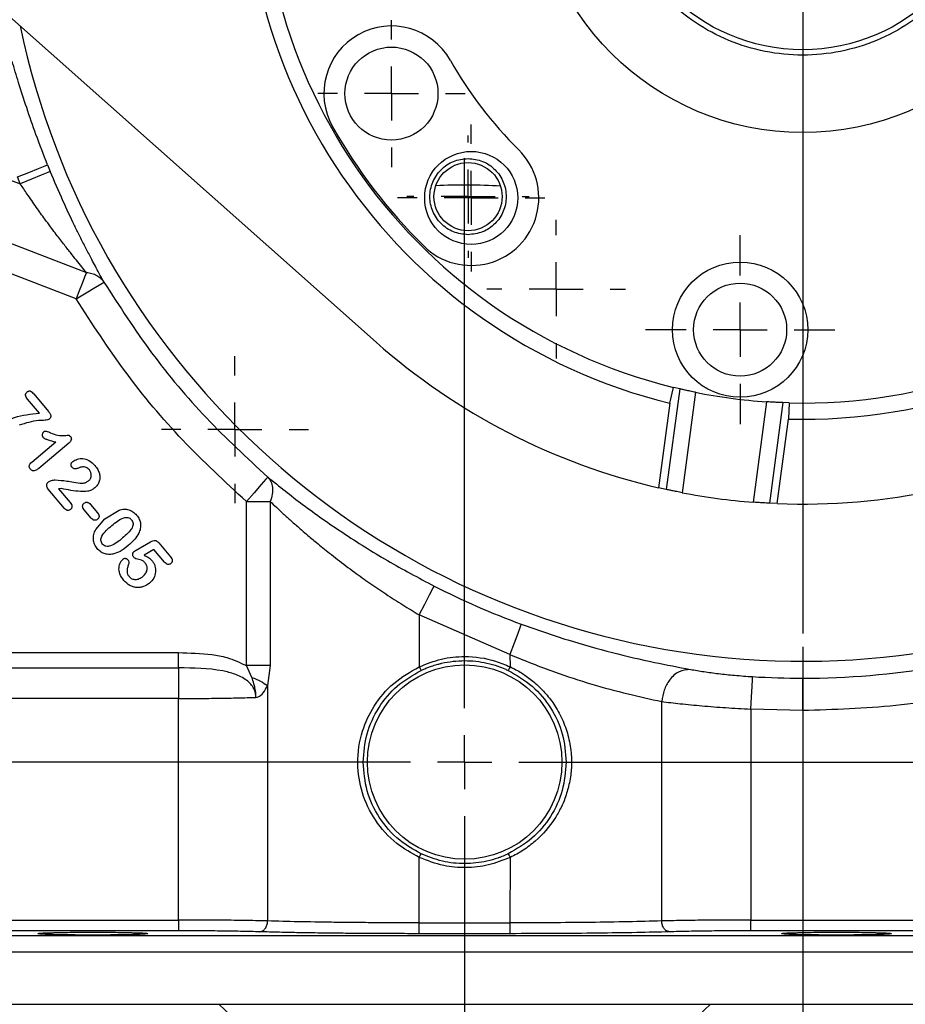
# Model space of a CAD drawing. Header units: inches. Extents: x 0.3 to 33.9, y 0.2 to 21.7.
# Tile 17 of 21: x 23.2 to 26.5, y 8.3 to 12. Entities that reach past the tile are written whole.
import ezdxf

# ---------------------------------------------------------------- set-up
doc = ezdxf.new("R2010")
doc.units = ezdxf.units.IN
doc.header["$MEASUREMENT"] = 0
doc.layers.add('SLD-0', color=7, linetype='Continuous', lineweight=25)
doc.styles.add('SLDTEXTSTYLE1', font='TXT', dxfattribs={"width": 0.605})
doc.dimstyles.new('SLDDIMSTYLE0', dxfattribs={"dimtxt": 0.222453, "dimasz": 0.13, "dimexe": 0, "dimexo": 0.0625, "dimgap": 0.055613, "dimtad": 0, "dimtih": 1, "dimtoh": 1, "dimrnd": 1e-09, "dimzin": 12, "dimdsep": 46, "dimtxsty": 'SLDTEXTSTYLE1', "dimsah": 1, "dimcen": 0.09, "dimadec": 0, "dimazin": 3, "dimtfac": 1, "dimtofl": 0, "dimtmove": 0, "dimatfit": 3, "dimfxl": 0, "dimfrac": 2, "dimtolj": 1, "dimtzin": 12, "dimarcsym": 0})
doc.dimstyles.new('SLDDIMSTYLE3', dxfattribs={"dimtxt": 0.222453, "dimasz": 0.13, "dimexe": 0, "dimexo": 0.0625, "dimgap": 0.055613, "dimtad": 0, "dimtih": 1, "dimtoh": 1, "dimrnd": 1e-09, "dimzin": 12, "dimdsep": 46, "dimtxsty": 'SLDTEXTSTYLE1', "dimsah": 1, "dimcen": 0.09, "dimadec": 0, "dimazin": 3, "dimtfac": 1, "dimtmove": 0, "dimatfit": 0, "dimfxl": 0, "dimfrac": 2, "dimtolj": 1, "dimtzin": 12, "dimarcsym": 0})

# ---------------------------------------------------------------- blocks, each defined once
blk = doc.blocks.new('_D_7')
at = {"layer": 'SLD-0'}
for p, q in [((21.6989, 8.2932), (21.6989, 4.6947)), ((24.8239, 6.9532), (24.8239, 4.6947)), ((21.6989, 4.8197), (22.9521, 4.8197)), ((23.1558, 4.8378), (23.0794, 4.8378)), ((23.0794, 4.8378), (23.0794, 4.4962)), ((23.7499, 4.8378), (23.8263, 4.8378)), ((23.8263, 4.8378), (23.8263, 4.4962)), ((24.8239, 4.8197), (23.9536, 4.8197)), ((23.0794, 4.4962), (23.1558, 4.4962)), ((23.8263, 4.4962), (23.7499, 4.4962))]:
    blk.add_line(p, q, dxfattribs=at)
for points in [[(21.6989, 4.8197), (21.8289, 4.7997), (21.8289, 4.8397)], [(24.8239, 4.8197), (24.6939, 4.8397), (24.6939, 4.7997)]]:
    blk.add_solid(points, dxfattribs=at)
at = {"layer": 'SLD-0', "char_height": 0.22917, "attachment_point": 1, "style": 'SLDTEXTSTYLE1'}
for s, insert in [('3.13', (23.1558, 5.1841)), ('79.4', (23.1558, 4.7916))]:
    blk.add_mtext(s, dxfattribs=dict(at, insert=insert))
blk = doc.blocks.new('_D_8')
at = {"layer": 'SLD-0'}
for p, q in [((20.4399, 11.6957), (20.4399, 3.5136)), ((24.8239, 6.9532), (24.8239, 3.5136)), ((22.3119, 3.6567), (22.2355, 3.6567)), ((22.2355, 3.6567), (22.2355, 3.315)), ((23.0758, 3.6567), (23.1521, 3.6567)), ((23.1521, 3.6567), (23.1521, 3.315)), ((20.4399, 3.6386), (22.1082, 3.6386)), ((24.8239, 3.6386), (23.2794, 3.6386)), ((22.2355, 3.315), (22.3119, 3.315)), ((23.1521, 3.315), (23.0758, 3.315))]:
    blk.add_line(p, q, dxfattribs=at)
for points in [[(20.4399, 3.6386), (20.5699, 3.6186), (20.5699, 3.6586)], [(24.8239, 3.6386), (24.6939, 3.6586), (24.6939, 3.6186)]]:
    blk.add_solid(points, dxfattribs=at)
at = {"layer": 'SLD-0', "char_height": 0.22917, "attachment_point": 1, "style": 'SLDTEXTSTYLE1'}
for s, insert in [('4.38', (22.3967, 4.003)), ('111.4', (22.3119, 3.6105))]:
    blk.add_mtext(s, dxfattribs=dict(at, insert=insert))
blk = doc.blocks.new('_D_9')
at = {"layer": 'SLD-0'}
for p, q in [((27.9489, 8.2932), (27.9489, 4.6947)), ((24.8239, 6.9532), (24.8239, 4.6947)), ((24.8239, 4.8197), (25.9137, 4.8197)), ((26.1173, 4.8378), (26.041, 4.8378)), ((26.041, 4.8378), (26.041, 4.4962)), ((26.7115, 4.8378), (26.7879, 4.8378)), ((26.7879, 4.8378), (26.7879, 4.4962)), ((27.9489, 4.8197), (26.9152, 4.8197)), ((26.041, 4.4962), (26.1173, 4.4962)), ((26.7879, 4.4962), (26.7115, 4.4962))]:
    blk.add_line(p, q, dxfattribs=at)
for points in [[(24.8239, 4.8197), (24.9539, 4.7997), (24.9539, 4.8397)], [(27.9489, 4.8197), (27.8189, 4.8397), (27.8189, 4.7997)]]:
    blk.add_solid(points, dxfattribs=at)
at = {"layer": 'SLD-0', "char_height": 0.22917, "attachment_point": 1, "style": 'SLDTEXTSTYLE1'}
for s, insert in [('3.13', (26.1173, 5.1841)), ('79.4', (26.1173, 4.7916))]:
    blk.add_mtext(s, dxfattribs=dict(at, insert=insert))
blk = doc.blocks.new('_D_11')
at = {"layer": 'SLD-0'}
for p, q in [((26.0739, 9.6643), (26.0739, 6.1121)), ((24.8239, 6.9532), (24.8239, 6.1121)), ((24.8239, 6.2371), (24.5739, 6.2371)), ((25.2756, 6.2551), (25.1992, 6.2551)), ((25.1992, 6.2551), (25.1992, 5.9135)), ((25.8697, 6.2551), (25.9461, 6.2551)), ((25.9461, 6.2551), (25.9461, 5.9135)), ((26.0739, 6.2371), (26.3239, 6.2371)), ((25.1992, 5.9135), (25.2756, 5.9135)), ((25.9461, 5.9135), (25.8697, 5.9135))]:
    blk.add_line(p, q, dxfattribs=at)
for points in [[(24.8239, 6.2371), (24.6939, 6.2571), (24.6939, 6.2171)], [(26.0739, 6.2371), (26.2039, 6.2171), (26.2039, 6.2571)]]:
    blk.add_solid(points, dxfattribs=at)
at = {"layer": 'SLD-0', "char_height": 0.22917, "attachment_point": 1, "style": 'SLDTEXTSTYLE1'}
for s, insert in [('1.25', (25.2756, 6.6014)), ('31.8', (25.2756, 6.2089))]:
    blk.add_mtext(s, dxfattribs=dict(at, insert=insert))
blk = doc.blocks.new('_D_12')
at = {"layer": 'SLD-0'}
for p, q in [((29.5167, 12.3907), (29.5167, 3.5136)), ((24.8239, 6.9532), (24.8239, 3.5136)), ((26.7988, 3.6567), (26.7224, 3.6567)), ((26.7224, 3.6567), (26.7224, 3.315)), ((27.5627, 3.6567), (27.6391, 3.6567)), ((27.6391, 3.6567), (27.6391, 3.315)), ((24.8239, 3.6386), (26.5951, 3.6386)), ((29.5167, 3.6386), (27.7664, 3.6386)), ((26.7224, 3.315), (26.7988, 3.315)), ((27.6391, 3.315), (27.5627, 3.315))]:
    blk.add_line(p, q, dxfattribs=at)
for points in [[(24.8239, 3.6386), (24.9539, 3.6186), (24.9539, 3.6586)], [(29.5167, 3.6386), (29.3867, 3.6586), (29.3867, 3.6186)]]:
    blk.add_solid(points, dxfattribs=at)
at = {"layer": 'SLD-0', "char_height": 0.22917, "attachment_point": 1, "style": 'SLDTEXTSTYLE1'}
for s, insert in [('4.69', (26.8837, 4.003)), ('119.2', (26.7988, 3.6105))]:
    blk.add_mtext(s, dxfattribs=dict(at, insert=insert))
blk = doc.blocks.new('SW_CENTERMARKSYMBOL_4')
at = {"layer": 'SLD-0', "color": 0}
blk.add_line((0, -0.2), (0, -2.8535), dxfattribs=at)
blk = doc.blocks.new('SW_CENTERMARKSYMBOL_9')
at = {"layer": 'SLD-0', "color": 0}
for p, q in [((0, 0.2), (0, 0.35)), ((0, 0), (0, 0.1)), ((-0.2, 0), (-0.35, 0)), ((0, 0), (-0.1, 0)), ((0, 0), (0, -0.1)), ((0, 0), (0.1, 0)), ((0.2, 0), (0.35, 0)), ((0, -0.2), (0, -0.35))]:
    blk.add_line(p, q, dxfattribs=at)
blk = doc.blocks.new('SW_CENTERMARKSYMBOL_10')
at = {"layer": 'SLD-0', "color": 0}
for p, q in [((0, 0.2), (0, 0.272)), ((0, 0), (0, 0.1)), ((-0.2, 0), (-0.272, 0)), ((0, 0), (-0.1, 0)), ((0, 0), (0, -0.1)), ((0, 0), (0.1, 0)), ((0.2, 0), (0.272, 0)), ((0, -0.2), (0, -0.272))]:
    blk.add_line(p, q, dxfattribs=at)
blk = doc.blocks.new('SW_CENTERMARKSYMBOL_11')
at = {"layer": 'SLD-0', "color": 0}
for p, q in [((0, 0.2), (0, 0.272)), ((0, 0), (0, 0.1)), ((-0.2, 0), (-0.272, 0)), ((0, 0), (-0.1, 0)), ((0, 0), (0, -0.1)), ((0, 0), (0.1, 0)), ((0.2, 0), (0.272, 0)), ((0, -0.2), (0, -0.272))]:
    blk.add_line(p, q, dxfattribs=at)
blk = doc.blocks.new('SW_CENTERMARKSYMBOL_20')
at = {"layer": 'SLD-0', "color": 0}
for p, q in [((0, 0.2), (0, 0.2563)), ((0, 0), (0, 0.1)), ((-0.2, 0), (-0.2562, 0)), ((0, 0), (-0.1, 0)), ((0, 0), (0, -0.1)), ((0, 0), (0.1, 0)), ((0.2, 0), (0.2563, 0)), ((0, -0.2), (0, -0.2562))]:
    blk.add_line(p, q, dxfattribs=at)
blk = doc.blocks.new('SW_CENTERMARKSYMBOL_24')
at = {"layer": 'SLD-0', "color": 0}
for p, q in [((0, 0.2), (0, 0.272)), ((0, 0), (0, 0.1)), ((-0.2, 0), (-0.272, 0)), ((0, 0), (-0.1, 0)), ((0, 0), (0, -0.1)), ((0, 0), (0.1, 0)), ((0.2, 0), (0.272, 0)), ((0, -0.2), (0, -0.272))]:
    blk.add_line(p, q, dxfattribs=at)
blk = doc.blocks.new('SW_CENTERMARKSYMBOL_27')
at = {"layer": 'SLD-0', "color": 0}
for p, q in [((0, 0.2), (0, 2.235)), ((0, 0), (0, 0.1)), ((-0.2, 0), (-2.235, 0)), ((0, 0), (-0.1, 0)), ((0, 0), (0, -0.1)), ((0, 0), (0.1, 0)), ((0.2, 0), (2.235, 0)), ((0, -0.2), (0, -2.235))]:
    blk.add_line(p, q, dxfattribs=at)
blk = doc.blocks.new('SW_CENTERMARKSYMBOL_29')
at = {"layer": 'SLD-0', "color": 0}
for p, q in [((0, 0.2), (0, 0.226)), ((0, 0), (0, 0.1)), ((-0.2, 0), (-0.226, 0)), ((0, 0), (-0.1, 0)), ((0, 0), (0, -0.1)), ((0, 0), (0.1, 0)), ((0.2, 0), (0.226, 0)), ((0, -0.2), (0, -0.226))]:
    blk.add_line(p, q, dxfattribs=at)

msp = doc.modelspace()

# ---------------------------------------------------------------- linework, layer by layer
at = {"color": 7, "linetype": 'Continuous', "lineweight": 25}
for p, q in [((24.4963, 10.7925), (22.8192, 12.2828)), ((22.7649, 11.5375), (23.181, 11.3777)), ((23.181, 11.3777), (23.1706, 11.4032)), ((22.8546, 11.269), (23.4251, 11.0501)), ((23.3875, 10.9522), (22.8171, 11.1712)), ((25.6191, 10.6192), (25.5693, 10.247)), ((25.5826, 10.5662), (25.5958, 10.6248)), ((25.6191, 10.6192), (25.5958, 10.6248)), ((25.6777, 10.6064), (25.628, 10.235)), ((23.2514, 10.5288), (23.2075, 10.5811)), ((23.2304, 10.6004), (23.285, 10.5353)), ((25.5826, 10.5662), (25.5408, 10.2534)), ((25.9404, 10.5713), (25.8907, 10.1999)), ((26.0003, 10.5682), (25.9505, 10.196)), ((26.0242, 10.5674), (26.0003, 10.5682)), ((26.0242, 10.5674), (26.0215, 10.5075)), ((25.9796, 10.1947), (26.0215, 10.5075)), ((23.223, 10.3484), (23.3119, 10.423)), ((23.3609, 10.4189), (23.2491, 10.3251)), ((23.3445, 10.1766), (23.2843, 10.2484)), ((23.3329, 10.2501), (23.3225, 10.2496)), ((23.3225, 10.2496), (23.3652, 10.1987)), ((25.5693, 10.247), (25.5408, 10.2534)), ((24.0169, 9.5953), (24.0169, 10.2023)), ((24.1051, 10.2023), (24.1051, 9.5953)), ((23.4428, 10.1411), (23.4169, 10.1719)), ((23.4404, 10.1916), (23.4663, 10.1608)), ((23.4939, 10.1378), (23.5462, 10.1706)), ((25.9796, 10.1947), (25.9505, 10.196)), ((23.4596, 10.099), (23.4939, 10.1378)), ((23.6089, 10.0222), (23.6626, 10.0532)), ((23.6749, 10.0245), (23.6386, 10.0034)), ((23.7138, 9.9782), (23.6749, 10.0245)), ((23.693, 10.0495), (23.7362, 9.998)), ((24.6563, 9.7829), (24.6562, 9.591)), ((24.9915, 9.6362), (24.6563, 9.7829)), ((22.7618, 9.6433), (23.7663, 9.6433)), ((23.7663, 9.5868), (23.7663, 9.6433)), ((24.9915, 9.6362), (24.9916, 9.591)), ((22.7452, 9.5868), (23.7663, 9.5868)), ((23.7663, 9.5868), (23.7663, 9.4736)), ((24.1051, 9.5953), (24.0169, 9.5953)), ((24.037, 9.5519), (24.0169, 9.5953)), ((24.1051, 9.5953), (24.0954, 9.5212)), ((26.0739, 9.4288), (26.0739, 9.5488)), ((24.0954, 9.5212), (24.0954, 8.6505)), ((23.7663, 9.4736), (22.5571, 9.4736)), ((23.7663, 8.654), (23.7663, 9.4736)), ((25.5524, 8.6505), (25.5524, 9.4625)), ((25.8815, 9.4347), (25.8815, 8.654)), ((26.0739, 9.4288), (25.8815, 9.4347)), ((24.6563, 8.6435), (24.6563, 8.8855)), ((24.9916, 8.8854), (24.9915, 8.6435)), ((22.5571, 8.654), (23.7663, 8.654)), ((23.7663, 8.654), (23.7663, 8.614)), ((24.6563, 8.6035), (24.6563, 8.6435)), ((24.6563, 8.6435), (24.9915, 8.6435)), ((24.9915, 8.6435), (24.9915, 8.6035)), ((25.8815, 8.614), (25.8815, 8.654)), ((25.8815, 8.654), (27.0907, 8.654)), ((23.7663, 8.614), (22.5571, 8.614)), ((24.9915, 8.6035), (24.6563, 8.6035)), ((27.0907, 8.614), (25.8815, 8.614)), ((26.6348, 8.5953), (23.013, 8.5953)), ((26.6348, 8.5354), (23.013, 8.5354)), ((23.013, 8.3432), (26.6348, 8.3432))]:
    msp.add_line(p, q, dxfattribs=at)
at = {"color": 7, "linetype": 'Continuous', "lineweight": 25, "flags": 128}
for points in [[(23.1706, 11.4032), (23.2123, 11.4199), (23.248, 11.4342), (23.2723, 11.444), (23.2819, 11.4479)], [(23.2919, 11.4234), (23.2823, 11.4194), (23.2581, 11.4095), (23.2225, 11.3948), (23.181, 11.3777)], [(23.4251, 11.0501), (23.4183, 11.0323), (23.4093, 11.009), (23.3988, 10.9816), (23.3875, 10.9522)], [(23.3875, 10.9522), (23.4246, 10.9745), (23.459, 10.9952), (23.4821, 11.0091), (23.4903, 11.014)], [(24.0956, 10.2928), (24.0893, 10.2856), (24.0716, 10.2652), (24.0453, 10.235), (24.0169, 10.2023)], [(24.0169, 10.2023), (24.0415, 10.2023), (24.065, 10.2023), (24.0865, 10.2023), (24.1051, 10.2023)], [(24.6563, 9.7829), (24.6767, 9.8229), (24.6941, 9.8572), (24.706, 9.8806), (24.7107, 9.8897)], [(25.0331, 9.7487), (25.0295, 9.7391), (25.0204, 9.7144), (25.0071, 9.6784), (24.9915, 9.6362)], [(24.6562, 9.591), (24.6594, 9.5842), (24.6627, 9.5774)], [(24.9916, 9.5911), (24.9884, 9.5843), (24.9852, 9.5775)], [(25.8815, 9.4347), (25.8842, 9.4796), (25.8866, 9.518), (25.8882, 9.544), (25.8888, 9.5544)], [(24.6563, 8.8855), (24.6595, 8.8923), (24.6627, 8.8991)], [(24.9852, 8.899), (24.9884, 8.8922), (24.9916, 8.8854)]]:
    msp.add_lwpolyline(points, dxfattribs=at)
at = {"color": 7, "linetype": 'Continuous', "lineweight": 25}
for centre, radius in [((26.0739, 12.5678), 1.0005), ((26.0739, 12.5678), 0.6937), ((24.5533, 11.7118), 0.172), ((24.8481, 11.3258), 0.172), ((24.8365, 11.3304), 0.126), ((25.8424, 10.8382), 0.25), ((25.8424, 10.8382), 0.172), ((24.8239, 9.2382), 0.3595)]:
    msp.add_circle(centre, radius, dxfattribs=at)
for centre, radius, start, end in [((26.0739, 12.5678), 2.061, 88.5435, 256.2097), ((26.0739, 12.5678), 2.001, 88.5779, 256.1753), ((26.0739, 12.5678), 2.061, 268.5435, 76.2097), ((26.0739, 12.5678), 2.001, 268.5779, 76.1753), ((24.5533, 11.7118), 0.25, 29.3766, 209.3766), ((26.0739, 12.5678), 1.495, 209.3766, 225.3766), ((26.0739, 12.5678), 1.995, 209.3766, 225.3766), ((24.8481, 11.3258), 0.25, 225.3766, 45.3766), ((26.0802, 12.5703), 3.015, 201.8579, 202.3602), ((24.8239, 9.2382), 2.135, 86.4429, 92.869), ((26.0739, 12.5678), 2.375, 228.3751, 257.0276), ((26.0739, 12.5678), 2.001, 258.5793, 266.1739), ((26.0739, 12.5678), 2.375, 267.7256, 296.3781), ((26.0739, 12.5678), 2.375, 259.1779, 265.5753), ((26.0739, 12.5678), 3.0051, 243.0222, 249.7354), ((26.0739, 12.5678), 3.019, 270, 288.901), ((26.0739, 12.568), 3.0192, 266.4858, 270), ((24.8239, 9.2382), 1.2755, 224.5624, 315.4376)]:
    msp.add_arc(centre, radius, start, end, dxfattribs=at)
at = {"color": 8, "linetype": 'Continuous', "lineweight": 25}
msp.add_arc((26.0739, 12.5678), 2.9563, 191.8275, 332.9257, dxfattribs=at)
at = {"color": 7, "linetype": 'Continuous', "lineweight": 25}
for points, knots in [([(26.7877, 12.5678), (26.785, 12.5211), (26.7797, 12.4277), (26.7372, 12.2929), (26.6713, 12.1687), (26.5818, 12.0599), (26.473, 11.9705), (26.3488, 11.9041), (26.214, 11.8633), (26.0739, 11.8495), (25.9338, 11.8633), (25.799, 11.9041), (25.6748, 11.9705), (25.566, 12.0599), (25.4765, 12.1687), (25.4106, 12.2929), (25.3681, 12.4277), (25.3628, 12.5211), (25.3602, 12.5678)], [0, 0, 0, 0, 0.0625, 0.125, 0.1875, 0.25, 0.3125, 0.375, 0.4375, 0.5, 0.5625, 0.625, 0.6875, 0.75, 0.8125, 0.875, 0.9375, 1, 1, 1, 1]), ([(23.2819, 11.4479), (23.2673, 11.4853), (23.24, 11.5553), (23.2049, 11.6571), (23.1759, 11.7475), (23.1584, 11.8048), (23.1504, 11.8312)], [0, 0, 0, 0, 0.297422, 0.556386, 0.796237, 1, 1, 1, 1]), ([(24.8365, 11.1894), (24.818, 11.1915), (24.7811, 11.1957), (24.7342, 11.2283), (24.7028, 11.2749), (24.6918, 11.3304), (24.7028, 11.3858), (24.7342, 11.4324), (24.7811, 11.465), (24.818, 11.4693), (24.8365, 11.4714)], [0, 0, 0, 0, 0.125, 0.25, 0.375, 0.5, 0.625, 0.75, 0.875, 1, 1, 1, 1]), ([(24.8365, 11.4714), (24.8549, 11.4693), (24.8918, 11.465), (24.9388, 11.4324), (24.9701, 11.3858), (24.9811, 11.3304), (24.9701, 11.2749), (24.9388, 11.2283), (24.8918, 11.1957), (24.8549, 11.1915), (24.8365, 11.1894)], [0, 0, 0, 0, 0.125, 0.25, 0.375, 0.5, 0.625, 0.75, 0.875, 1, 1, 1, 1]), ([(23.4903, 11.014), (23.4831, 11.0272), (23.4666, 11.0574), (23.4434, 11.1009), (23.4203, 11.1453), (23.4001, 11.1851), (23.3724, 11.2416), (23.3355, 11.32), (23.3072, 11.387), (23.2919, 11.4234)], [0, 0, 0, 0, 0.099457, 0.226192, 0.325166, 0.429374, 0.520559, 0.739969, 1, 1, 1, 1]), ([(23.4251, 11.0501), (23.4196, 11.0568), (23.4074, 11.0718), (23.3877, 11.0961), (23.3695, 11.1189), (23.3534, 11.1392), (23.3399, 11.1565), (23.3251, 11.1756), (23.3091, 11.1967), (23.2912, 11.2206), (23.2678, 11.2522), (23.239, 11.2925), (23.2087, 11.3362), (23.1894, 11.3652), (23.181, 11.3777)], [0, 0, 0, 0, 0.063963, 0.141576, 0.22975, 0.277915, 0.331539, 0.390704, 0.455483, 0.525928, 0.609693, 0.744206, 0.889182, 1, 1, 1, 1]), ([(23.4251, 11.0501), (23.432, 11.0491), (23.4453, 11.0471), (23.4635, 11.0394), (23.4792, 11.0286), (23.4867, 11.0188), (23.4903, 11.014)], [0, 0, 0, 0, 0.268897, 0.523441, 0.765643, 1, 1, 1, 1]), ([(23.4903, 11.014), (23.5472, 10.9257), (23.6611, 10.7491), (23.8644, 10.507), (24.0185, 10.3642), (24.0956, 10.2928)], [0, 0, 0, 0, 0.333333, 0.666667, 1, 1, 1, 1]), ([(24.0169, 10.2023), (23.9368, 10.2765), (23.7765, 10.425), (23.5651, 10.6768), (23.4467, 10.8604), (23.3875, 10.9522)], [0, 0, 0, 0, 0.3332522, 0.6667284, 1, 1, 1, 1]), ([(23.2075, 10.5811), (23.2056, 10.5836), (23.2022, 10.588), (23.2001, 10.5945), (23.2003, 10.5991), (23.2014, 10.6022), (23.2034, 10.6052), (23.2052, 10.6068), (23.2062, 10.6077)], [0, 0, 0, 0, 0.307866, 0.546459, 0.65249, 0.758834, 0.872694, 1, 1, 1, 1]), ([(23.2062, 10.6077), (23.2072, 10.6085), (23.2092, 10.61), (23.2124, 10.6114), (23.2156, 10.6117), (23.2198, 10.6103), (23.2249, 10.6065), (23.2284, 10.6026), (23.2304, 10.6004)], [0, 0, 0, 0, 0.136266, 0.251524, 0.354102, 0.455509, 0.694506, 1, 1, 1, 1]), ([(25.6777, 10.6064), (25.6712, 10.6078), (25.6589, 10.6103), (25.6422, 10.6139), (25.6296, 10.6167), (25.6223, 10.6184), (25.6195, 10.6191), (25.6191, 10.6192)], [0, 0, 0, 0, 0.332774, 0.628051, 0.852446, 0.980006, 1, 1, 1, 1]), ([(26.0003, 10.5682), (25.9986, 10.5682), (25.9931, 10.5684), (25.9823, 10.5689), (25.9668, 10.5697), (25.9522, 10.5705), (25.9431, 10.5711), (25.9404, 10.5713)], [0, 0, 0, 0, 0.085055, 0.272513, 0.541849, 0.863574, 1, 1, 1, 1]), ([(23.1068, 10.4881), (23.1238, 10.4973), (23.1687, 10.5214), (23.2198, 10.526), (23.2514, 10.5288)], [0, 0, 0, 0, 0.3805827, 1, 1, 1, 1]), ([(23.285, 10.5353), (23.2872, 10.5325), (23.2903, 10.5286), (23.2928, 10.523), (23.2936, 10.5194), (23.2934, 10.516), (23.2922, 10.5127), (23.2902, 10.5096), (23.2882, 10.5079), (23.2872, 10.507)], [0, 0, 0, 0, 0.324239, 0.451928, 0.560985, 0.661052, 0.762903, 0.873952, 1, 1, 1, 1]), ([(23.2872, 10.507), (23.2864, 10.5064), (23.2847, 10.5052), (23.2796, 10.5036), (23.2673, 10.5022), (23.2317, 10.5022), (23.2004, 10.4923), (23.177, 10.4849)], [0, 0, 0, 0, 0.02566, 0.056781, 0.138702, 0.354444, 1, 1, 1, 1]), ([(23.2669, 10.4599), (23.2656, 10.4586), (23.2631, 10.4559), (23.2617, 10.4504), (23.2619, 10.4458), (23.2632, 10.4425), (23.2642, 10.4411), (23.2648, 10.4404)], [0, 0, 0, 0, 0.248604, 0.506923, 0.759966, 0.879045, 1, 1, 1, 1]), ([(23.2669, 10.4599), (23.2677, 10.4605), (23.2692, 10.4617), (23.2718, 10.4628), (23.2743, 10.4633), (23.2815, 10.4624), (23.2872, 10.4595), (23.2922, 10.4571)], [0, 0, 0, 0, 0.111898, 0.211737, 0.304479, 0.39621, 1, 1, 1, 1]), ([(23.2922, 10.4571), (23.3012, 10.4533), (23.3178, 10.4465), (23.3393, 10.4466), (23.3525, 10.4474), (23.3582, 10.448), (23.3611, 10.4474), (23.3636, 10.4459), (23.3652, 10.4442), (23.3664, 10.4429)], [0, 0, 0, 0, 0.375056, 0.689237, 0.818786, 0.887771, 0.909177, 0.934247, 1, 1, 1, 1]), ([(23.2648, 10.4404), (23.2666, 10.4389), (23.2712, 10.4351), (23.2872, 10.429), (23.3013, 10.4256), (23.3119, 10.423)], [0, 0, 0, 0, 0.140071, 0.350331, 1, 1, 1, 1]), ([(23.3664, 10.4429), (23.367, 10.4421), (23.3683, 10.4404), (23.3694, 10.4374), (23.3698, 10.4344), (23.3693, 10.43), (23.3666, 10.4243), (23.3629, 10.4208), (23.3609, 10.4189)], [0, 0, 0, 0, 0.117756, 0.228081, 0.337275, 0.451819, 0.703057, 1, 1, 1, 1]), ([(23.2183, 10.322), (23.2169, 10.3239), (23.2149, 10.3269), (23.214, 10.3315), (23.2141, 10.335), (23.2151, 10.3385), (23.2177, 10.3434), (23.2208, 10.3464), (23.223, 10.3484)], [0, 0, 0, 0, 0.235856, 0.346509, 0.45923, 0.577206, 0.703547, 1, 1, 1, 1]), ([(23.3724, 10.3289), (23.3713, 10.3305), (23.3696, 10.3329), (23.3688, 10.3368), (23.3687, 10.3397), (23.3693, 10.3426), (23.3711, 10.3465), (23.3734, 10.3487), (23.375, 10.3503)], [0, 0, 0, 0, 0.244398, 0.360847, 0.479805, 0.60184, 0.72581, 1, 1, 1, 1]), ([(23.375, 10.3503), (23.3804, 10.3536), (23.3917, 10.3607), (23.4093, 10.3622), (23.4239, 10.3591), (23.4401, 10.3522), (23.4498, 10.3423), (23.4566, 10.3354)], [0, 0, 0, 0, 0.203633, 0.431723, 0.554801, 0.688327, 1, 1, 1, 1]), ([(23.2491, 10.3251), (23.2462, 10.3228), (23.2409, 10.3187), (23.2333, 10.3159), (23.2279, 10.316), (23.2243, 10.317), (23.221, 10.319), (23.2192, 10.3209), (23.2183, 10.322)], [0, 0, 0, 0, 0.321406, 0.568105, 0.674216, 0.776818, 0.883218, 1, 1, 1, 1]), ([(23.4083, 10.3301), (23.4074, 10.3299), (23.4051, 10.3295), (23.3989, 10.3272), (23.392, 10.3245), (23.3848, 10.3232), (23.38, 10.3234), (23.3758, 10.3253), (23.3736, 10.3276), (23.3724, 10.3289)], [0, 0, 0, 0, 0.069111, 0.18707, 0.505505, 0.647057, 0.753468, 0.869064, 1, 1, 1, 1]), ([(23.4363, 10.3194), (23.4345, 10.3213), (23.4309, 10.3251), (23.4241, 10.3288), (23.4164, 10.3306), (23.4111, 10.3303), (23.4083, 10.3301)], [0, 0, 0, 0, 0.2533023, 0.4931553, 0.7366067, 1, 1, 1, 1]), ([(23.4334, 10.2791), (23.4349, 10.2804), (23.4377, 10.283), (23.4408, 10.2879), (23.4428, 10.2931), (23.444, 10.3004), (23.4428, 10.31), (23.4385, 10.3163), (23.4363, 10.3194)], [0, 0, 0, 0, 0.130998, 0.25587, 0.379983, 0.502839, 0.747493, 1, 1, 1, 1]), ([(23.4566, 10.3354), (23.4603, 10.3307), (23.4674, 10.3217), (23.4715, 10.311), (23.4734, 10.306)], [0, 0, 0, 0, 0.532388, 1, 1, 1, 1]), ([(23.2843, 10.2484), (23.2826, 10.2507), (23.2801, 10.2541), (23.2787, 10.2594), (23.2786, 10.2643), (23.2799, 10.269), (23.2824, 10.2729), (23.284, 10.2744), (23.2848, 10.2752)], [0, 0, 0, 0, 0.288125, 0.415835, 0.539926, 0.773776, 0.885618, 1, 1, 1, 1]), ([(23.2848, 10.2752), (23.2864, 10.2762), (23.2899, 10.2785), (23.2985, 10.2814), (23.3057, 10.282), (23.3104, 10.2824)], [0, 0, 0, 0, 0.201267, 0.472342, 1, 1, 1, 1]), ([(23.3104, 10.2824), (23.3247, 10.2814), (23.3474, 10.2797), (23.3699, 10.2755), (23.3783, 10.274)], [0, 0, 0, 0, 0.626475, 1, 1, 1, 1]), ([(23.3783, 10.274), (23.389, 10.2717), (23.404, 10.2686), (23.4232, 10.2723), (23.4302, 10.2769), (23.4334, 10.2791)], [0, 0, 0, 0, 0.566488, 0.795563, 1, 1, 1, 1]), ([(23.4734, 10.306), (23.4742, 10.3012), (23.476, 10.2916), (23.4733, 10.277), (23.4671, 10.2633), (23.46, 10.2563), (23.4565, 10.2528)], [0, 0, 0, 0, 0.245925, 0.494905, 0.747887, 1, 1, 1, 1]), ([(24.0956, 10.2928), (24.1383, 10.2587), (24.2283, 10.187), (24.3758, 10.0836), (24.5374, 9.9817), (24.6527, 9.9205), (24.7107, 9.8897)], [0, 0, 0, 0, 0.222653, 0.468569, 0.732944, 1, 1, 1, 1]), ([(24.0956, 10.2928), (24.1, 10.2875), (24.1091, 10.2763), (24.1142, 10.2535), (24.1133, 10.2282), (24.1079, 10.2112), (24.1051, 10.2023)], [0, 0, 0, 0, 0.213041, 0.446366, 0.7089, 1, 1, 1, 1]), ([(23.4565, 10.2528), (23.4523, 10.2498), (23.4442, 10.2438), (23.4259, 10.2388), (23.3882, 10.2393), (23.3563, 10.2455), (23.3329, 10.2501)], [0, 0, 0, 0, 0.11929, 0.236007, 0.438625, 1, 1, 1, 1]), ([(25.628, 10.235), (25.6215, 10.2363), (25.6091, 10.2387), (25.5925, 10.2421), (25.5798, 10.2448), (25.5726, 10.2463), (25.5697, 10.247), (25.5693, 10.247)], [0, 0, 0, 0, 0.332628, 0.62777, 0.852081, 0.97981, 1, 1, 1, 1]), ([(24.1051, 10.2023), (24.1126, 10.1952), (24.1285, 10.1801), (24.1542, 10.1564), (24.1832, 10.1302), (24.212, 10.1048), (24.2432, 10.0779), (24.2794, 10.0474), (24.3174, 10.0167), (24.3641, 9.98), (24.4139, 9.9426), (24.4735, 9.8999), (24.5332, 9.8594), (24.5941, 9.8202), (24.6359, 9.7951), (24.6563, 9.7829)], [0, 0, 0, 0, 0.044641, 0.094948, 0.151155, 0.213492, 0.261103, 0.328989, 0.41795, 0.472431, 0.585552, 0.687061, 0.789218, 0.897457, 1, 1, 1, 1]), ([(23.3667, 10.1733), (23.3651, 10.1721), (23.3619, 10.1699), (23.3568, 10.1694), (23.3529, 10.1702), (23.3487, 10.1722), (23.3463, 10.1748), (23.3445, 10.1766)], [0, 0, 0, 0, 0.231853, 0.458897, 0.579689, 0.706404, 1, 1, 1, 1]), ([(23.3652, 10.1987), (23.367, 10.1963), (23.3696, 10.193), (23.3715, 10.1879), (23.372, 10.1845), (23.3718, 10.1813), (23.3708, 10.1783), (23.3692, 10.1755), (23.3676, 10.174), (23.3667, 10.1733)], [0, 0, 0, 0, 0.308955, 0.438717, 0.557151, 0.667962, 0.774542, 0.883226, 1, 1, 1, 1]), ([(23.4169, 10.1719), (23.4153, 10.1741), (23.413, 10.1772), (23.4114, 10.182), (23.4112, 10.1853), (23.4116, 10.1884), (23.4126, 10.1913), (23.4143, 10.1939), (23.4159, 10.1954), (23.4167, 10.1961)], [0, 0, 0, 0, 0.298608, 0.425927, 0.54488, 0.65921, 0.769596, 0.881459, 1, 1, 1, 1]), ([(23.4167, 10.1961), (23.4184, 10.1973), (23.421, 10.1991), (23.4251, 10.1999), (23.4282, 10.1998), (23.4314, 10.1989), (23.4358, 10.1966), (23.4385, 10.1937), (23.4404, 10.1916)], [0, 0, 0, 0, 0.230097, 0.339104, 0.450747, 0.569198, 0.697011, 1, 1, 1, 1]), ([(23.5462, 10.1706), (23.5522, 10.1722), (23.5639, 10.1751), (23.5819, 10.1728), (23.5983, 10.1652), (23.6066, 10.1564), (23.611, 10.1519)], [0, 0, 0, 0, 0.259715, 0.499936, 0.740379, 1, 1, 1, 1]), ([(25.9505, 10.196), (25.9488, 10.1961), (25.9433, 10.1964), (25.9325, 10.197), (25.917, 10.198), (25.9025, 10.199), (25.8934, 10.1997), (25.8907, 10.1999)], [0, 0, 0, 0, 0.085137, 0.27288, 0.542505, 0.864232, 1, 1, 1, 1]), ([(23.4666, 10.1366), (23.4648, 10.1354), (23.4623, 10.1336), (23.4582, 10.1328), (23.4551, 10.1329), (23.4519, 10.1337), (23.4474, 10.1361), (23.4447, 10.139), (23.4428, 10.1411)], [0, 0, 0, 0, 0.229656, 0.338085, 0.448764, 0.566359, 0.694142, 1, 1, 1, 1]), ([(23.4663, 10.1608), (23.468, 10.1586), (23.4704, 10.1554), (23.4719, 10.1506), (23.4722, 10.1473), (23.4717, 10.1442), (23.4703, 10.1403), (23.4681, 10.1381), (23.4666, 10.1366)], [0, 0, 0, 0, 0.304747, 0.432162, 0.549548, 0.662105, 0.771473, 1, 1, 1, 1]), ([(23.5192, 10.1134), (23.5329, 10.125), (23.5489, 10.1385), (23.5713, 10.1441), (23.5791, 10.1436), (23.5861, 10.1405), (23.5897, 10.1369), (23.5915, 10.135)], [0, 0, 0, 0, 0.630831, 0.73104, 0.819789, 0.90618, 1, 1, 1, 1]), ([(23.5915, 10.135), (23.5931, 10.1328), (23.5962, 10.1286), (23.5982, 10.121), (23.5973, 10.1131), (23.5885, 10.0921), (23.5726, 10.0789), (23.5589, 10.0676)], [0, 0, 0, 0, 0.098348, 0.187362, 0.275454, 0.378888, 1, 1, 1, 1]), ([(23.611, 10.1519), (23.6146, 10.1469), (23.6216, 10.1373), (23.6263, 10.12), (23.6256, 10.1019), (23.6211, 10.0907), (23.6187, 10.0849)], [0, 0, 0, 0, 0.2567365, 0.497216, 0.7371675, 1, 1, 1, 1]), ([(23.4652, 10.0282), (23.4616, 10.0333), (23.4544, 10.0434), (23.4504, 10.062), (23.4515, 10.0812), (23.4569, 10.093), (23.4596, 10.099)], [0, 0, 0, 0, 0.246064, 0.4893, 0.73836, 1, 1, 1, 1]), ([(23.4847, 10.045), (23.4832, 10.0472), (23.4802, 10.0513), (23.4784, 10.0589), (23.4794, 10.0668), (23.4887, 10.0882), (23.5051, 10.1018), (23.5192, 10.1134)], [0, 0, 0, 0, 0.093536, 0.179918, 0.267925, 0.371431, 1, 1, 1, 1]), ([(23.5589, 10.0676), (23.545, 10.0557), (23.5287, 10.0417), (23.5058, 10.036), (23.4977, 10.0362), (23.4903, 10.0392), (23.4867, 10.043), (23.4847, 10.045)], [0, 0, 0, 0, 0.624415, 0.728505, 0.817016, 0.904229, 1, 1, 1, 1]), ([(23.6187, 10.0849), (23.6141, 10.0773), (23.6035, 10.06), (23.5881, 10.0467), (23.5794, 10.0393)], [0, 0, 0, 0, 0.435338, 1, 1, 1, 1]), ([(23.6626, 10.0532), (23.6655, 10.0548), (23.6706, 10.0576), (23.6778, 10.0589), (23.6827, 10.0578), (23.6878, 10.0552), (23.6909, 10.0519), (23.693, 10.0495)], [0, 0, 0, 0, 0.286749, 0.508815, 0.611936, 0.724868, 1, 1, 1, 1]), ([(23.5232, 10.0077), (23.5177, 10.007), (23.5068, 10.0058), (23.4909, 10.0094), (23.4764, 10.0166), (23.4689, 10.0243), (23.4652, 10.0282)], [0, 0, 0, 0, 0.2579163, 0.5047034, 0.7491869, 1, 1, 1, 1]), ([(23.5794, 10.0393), (23.5701, 10.0314), (23.5533, 10.0174), (23.5325, 10.0106), (23.5232, 10.0077)], [0, 0, 0, 0, 0.555598, 1, 1, 1, 1]), ([(23.6014, 10.0177), (23.6015, 10.0177), (23.6017, 10.0179), (23.6025, 10.0184), (23.6049, 10.0198), (23.6071, 10.0212), (23.6089, 10.0222)], [0, 0, 0, 0, 0.03646, 0.098148, 0.297463, 1, 1, 1, 1]), ([(23.5641, 9.9098), (23.5582, 9.9179), (23.5476, 9.9324), (23.5443, 9.9572), (23.549, 9.9736), (23.5545, 9.9833), (23.5578, 9.9866), (23.5594, 9.9882)], [0, 0, 0, 0, 0.343874, 0.616636, 0.835208, 0.924357, 1, 1, 1, 1]), ([(23.5795, 9.986), (23.5788, 9.9867), (23.5775, 9.9881), (23.575, 9.9897), (23.5723, 9.9907), (23.5685, 9.9913), (23.5648, 9.991), (23.5614, 9.9897), (23.5601, 9.9887), (23.5594, 9.9882)], [0, 0, 0, 0, 0.133817, 0.261853, 0.389661, 0.522832, 0.771329, 0.885997, 1, 1, 1, 1]), ([(23.5802, 9.9658), (23.5811, 9.9677), (23.5827, 9.9712), (23.5834, 9.9767), (23.5824, 9.9818), (23.5805, 9.9846), (23.5795, 9.986)], [0, 0, 0, 0, 0.286556, 0.532692, 0.760334, 1, 1, 1, 1]), ([(23.6003, 9.996), (23.5992, 9.9977), (23.5969, 10.0011), (23.5964, 10.0073), (23.5974, 10.0123), (23.5994, 10.0157), (23.6007, 10.017), (23.6014, 10.0177)], [0, 0, 0, 0, 0.251395, 0.511019, 0.765183, 0.882347, 1, 1, 1, 1]), ([(23.6428, 9.9745), (23.6399, 9.9779), (23.6349, 9.9837), (23.6207, 9.9882), (23.6081, 9.9892), (23.6016, 9.9949), (23.6003, 9.996)], [0, 0, 0, 0, 0.266649, 0.467575, 0.900531, 1, 1, 1, 1]), ([(23.6386, 10.0034), (23.6444, 10.0009), (23.6552, 9.9962), (23.6636, 9.988), (23.6674, 9.9842)], [0, 0, 0, 0, 0.5374158, 1, 1, 1, 1]), ([(23.6674, 9.9842), (23.6698, 9.981), (23.6745, 9.9747), (23.6804, 9.9604), (23.6823, 9.9411), (23.6757, 9.9179), (23.6647, 9.9064), (23.659, 9.9005)], [0, 0, 0, 0, 0.127539, 0.251273, 0.493149, 0.739188, 1, 1, 1, 1]), ([(23.7362, 9.998), (23.738, 9.9957), (23.7406, 9.9924), (23.7425, 9.9875), (23.743, 9.9842), (23.7428, 9.9811), (23.7418, 9.9781), (23.7399, 9.9754), (23.7383, 9.9738), (23.7374, 9.973)], [0, 0, 0, 0, 0.307154, 0.434126, 0.54825, 0.655184, 0.761721, 0.87472, 1, 1, 1, 1]), ([(23.5802, 9.9658), (23.5787, 9.9622), (23.5759, 9.9552), (23.5751, 9.9441), (23.5771, 9.9335), (23.5811, 9.9278), (23.5832, 9.925)], [0, 0, 0, 0, 0.272183, 0.522506, 0.760904, 1, 1, 1, 1]), ([(23.6342, 9.9253), (23.6383, 9.9292), (23.644, 9.9347), (23.6485, 9.944), (23.6502, 9.9506), (23.6505, 9.9572), (23.6489, 9.9656), (23.6453, 9.9709), (23.6428, 9.9745)], [0, 0, 0, 0, 0.294771, 0.423366, 0.547309, 0.659535, 0.772711, 1, 1, 1, 1]), ([(23.7374, 9.973), (23.7365, 9.9724), (23.7349, 9.9711), (23.732, 9.97), (23.7291, 9.9695), (23.726, 9.9698), (23.7228, 9.9708), (23.7184, 9.9732), (23.7157, 9.9762), (23.7138, 9.9782)], [0, 0, 0, 0, 0.116913, 0.226288, 0.333781, 0.445323, 0.564999, 0.694532, 1, 1, 1, 1]), ([(23.659, 9.9005), (23.6517, 9.8954), (23.6408, 9.8879), (23.6237, 9.8841), (23.6109, 9.8837), (23.5981, 9.8862), (23.5809, 9.893), (23.5709, 9.903), (23.5641, 9.9098)], [0, 0, 0, 0, 0.246405, 0.368124, 0.486437, 0.607333, 0.733168, 1, 1, 1, 1]), ([(23.5832, 9.925), (23.5848, 9.9233), (23.5879, 9.9199), (23.5938, 9.9164), (23.6002, 9.9143), (23.6094, 9.9135), (23.6218, 9.9163), (23.6299, 9.9222), (23.6342, 9.9253)], [0, 0, 0, 0, 0.123115, 0.239852, 0.356368, 0.47455, 0.723055, 1, 1, 1, 1]), ([(25.0331, 9.7487), (25.0903, 9.7286), (25.2016, 9.6895), (25.3664, 9.6434), (25.5178, 9.6078), (25.6143, 9.5896), (25.6587, 9.5813)], [0, 0, 0, 0, 0.280816, 0.545598, 0.791223, 1, 1, 1, 1]), ([(23.7663, 9.6433), (23.8075, 9.6423), (23.8673, 9.6407), (23.9526, 9.6258), (23.9932, 9.6066), (24.0169, 9.5953)], [0, 0, 0, 0, 0.479555, 0.696123, 1, 1, 1, 1]), ([(24.6562, 9.591), (24.6831, 9.6017), (24.7369, 9.6231), (24.8334, 9.6326), (24.9206, 9.6208), (24.9738, 9.5985), (24.9916, 9.591)], [0, 0, 0, 0, 0.250156, 0.500168, 0.832887, 1, 1, 1, 1]), ([(24.9915, 9.6362), (25.0463, 9.614), (25.1457, 9.5735), (25.2922, 9.5264), (25.4244, 9.4903), (25.5111, 9.4714), (25.5524, 9.4625)], [0, 0, 0, 0, 0.3012864, 0.5474743, 0.7842097, 1, 1, 1, 1]), ([(24.0523, 9.4777), (24.0519, 9.4832), (24.0511, 9.4946), (24.0441, 9.5112), (24.0333, 9.5274), (24.011, 9.5475), (23.9755, 9.5648), (23.8916, 9.5858), (23.8211, 9.5864), (23.7663, 9.5868)], [0, 0, 0, 0, 0.049824, 0.102222, 0.159611, 0.224038, 0.369935, 0.509771, 1, 1, 1, 1]), ([(24.6563, 8.8855), (24.6276, 8.9014), (24.5644, 8.9366), (24.4906, 9.0197), (24.4409, 9.1229), (24.4229, 9.2372), (24.4395, 9.3489), (24.4872, 9.4502), (24.5582, 9.535), (24.6234, 9.5722), (24.6562, 9.591)], [0, 0, 0, 0, 0.110837, 0.244318, 0.369788, 0.495421, 0.631928, 0.746523, 0.8725, 1, 1, 1, 1]), ([(24.6627, 9.5773), (24.6633, 9.5776), (24.6692, 9.5804), (24.6775, 9.5841), (24.6898, 9.589), (24.7032, 9.5939), (24.7189, 9.5989), (24.7315, 9.6022), (24.7652, 9.6102), (24.8231, 9.6169), (24.8934, 9.6091), (24.9423, 9.5951), (24.9683, 9.5851), (24.9809, 9.5793), (24.9851, 9.5773)], [0, 0, 0, 0, 0.005907, 0.058622, 0.082171, 0.125131, 0.187696, 0.230069, 0.242943, 0.500011, 0.749801, 0.874895, 0.958045, 1, 1, 1, 1]), ([(24.9916, 9.591), (24.9972, 9.5884), (25.01, 9.5823), (25.0285, 9.5722), (25.0544, 9.5549), (25.0874, 9.5294), (25.1253, 9.4919), (25.1603, 9.445), (25.1891, 9.391), (25.2063, 9.3399), (25.2148, 9.2977), (25.2179, 9.2719), (25.2189, 9.2552), (25.2189, 9.2463), (25.2189, 9.2321), (25.2189, 9.2106), (25.2155, 9.1827), (25.2099, 9.1557), (25.2033, 9.1291), (25.1939, 9.1007), (25.1794, 9.0669), (25.1477, 9.0106), (25.1066, 8.9633), (25.0636, 8.9284), (25.0407, 8.9123), (25.0168, 8.8978), (25, 8.8895), (24.9916, 8.8854)], [0, 0, 0, 0, 0.020986, 0.048019, 0.071285, 0.126428, 0.188956, 0.251244, 0.324012, 0.395569, 0.432963, 0.469698, 0.483437, 0.489494, 0.50011, 0.531311, 0.562496, 0.595137, 0.624726, 0.65501, 0.696488, 0.749084, 0.873593, 0.905412, 0.936588, 0.968268, 1, 1, 1, 1]), ([(25.6587, 9.5813), (25.6443, 9.5799), (25.6138, 9.5769), (25.5805, 9.5443), (25.5593, 9.505), (25.5548, 9.4768), (25.5524, 9.4625)], [0, 0, 0, 0, 0.240926, 0.513688, 0.752355, 1, 1, 1, 1]), ([(25.6587, 9.5813), (25.6752, 9.5784), (25.7097, 9.5726), (25.7642, 9.5654), (25.8244, 9.559), (25.8666, 9.556), (25.8888, 9.5544)], [0, 0, 0, 0, 0.217224, 0.452604, 0.711075, 1, 1, 1, 1]), ([(27.0907, 9.5981), (26.9807, 9.5644), (26.7606, 9.4971), (26.4189, 9.4402), (26.1889, 9.4326), (26.0739, 9.4288)], [0, 0, 0, 0, 0.333248, 0.666733, 1, 1, 1, 1]), ([(24.037, 9.5519), (24.0479, 9.5474), (24.0683, 9.539), (24.0868, 9.5269), (24.0954, 9.5212)], [0, 0, 0, 0, 0.535257, 1, 1, 1, 1]), ([(24.0523, 9.4777), (24.0523, 9.4794), (24.0523, 9.4818), (24.0521, 9.485), (24.0519, 9.4877), (24.0517, 9.4913), (24.0512, 9.4965), (24.0502, 9.504), (24.0482, 9.5149), (24.0443, 9.5314), (24.0398, 9.5441), (24.037, 9.5519)], [0, 0, 0, 0, 0.068678, 0.094932, 0.126933, 0.172649, 0.237996, 0.332033, 0.469492, 0.676117, 1, 1, 1, 1]), ([(24.4484, 9.2382), (24.4513, 9.2735), (24.4571, 9.3445), (24.503, 9.4415), (24.5711, 9.5243), (24.632, 9.5596), (24.6627, 9.5773)], [0, 0, 0, 0, 0.250065, 0.503136, 0.749463, 1, 1, 1, 1]), ([(24.9851, 9.5773), (25.0159, 9.5595), (25.0773, 9.5239), (25.1452, 9.4409), (25.1908, 9.344), (25.1965, 9.2735), (25.1994, 9.2382)], [0, 0, 0, 0, 0.2516054, 0.5007372, 0.7499104, 1, 1, 1, 1]), ([(24.0523, 9.4777), (24.0549, 9.4783), (24.0653, 9.4809), (24.0818, 9.4959), (24.0905, 9.512), (24.0954, 9.5212)], [0, 0, 0, 0, 0.129173, 0.504406, 1, 1, 1, 1]), ([(23.7663, 9.4736), (23.7913, 9.4737), (23.841, 9.4738), (23.9145, 9.4746), (23.9849, 9.4757), (24.0304, 9.477), (24.0523, 9.4777)], [0, 0, 0, 0, 0.261817, 0.521661, 0.770813, 1, 1, 1, 1]), ([(25.5524, 9.4625), (25.5752, 9.4597), (25.6247, 9.4536), (25.7036, 9.4461), (25.7904, 9.4394), (25.8507, 9.4363), (25.8815, 9.4347)], [0, 0, 0, 0, 0.208719, 0.452247, 0.719847, 1, 1, 1, 1]), ([(24.6627, 8.8991), (24.6354, 8.9146), (24.5749, 8.9489), (24.5055, 9.0301), (24.4574, 9.1305), (24.4514, 9.2022), (24.4484, 9.2382)], [0, 0, 0, 0, 0.222144, 0.491938, 0.745219, 1, 1, 1, 1]), ([(25.1994, 9.2382), (25.1965, 9.2026), (25.1907, 9.1318), (25.1447, 9.0347), (25.0767, 8.9521), (25.0157, 8.9168), (24.9851, 8.8991)], [0, 0, 0, 0, 0.252068, 0.501895, 0.750477, 1, 1, 1, 1]), ([(24.9851, 8.8991), (24.9788, 8.8962), (24.9693, 8.8918), (24.9579, 8.8874), (24.9518, 8.8852), (24.9487, 8.8841), (24.9471, 8.8835), (24.9466, 8.8833), (24.9334, 8.8788), (24.8935, 8.8674), (24.8242, 8.8598), (24.7405, 8.8681), (24.6886, 8.8887), (24.6627, 8.8991)], [0, 0, 0, 0, 0.062807, 0.094198, 0.109899, 0.121039, 0.124145, 0.125083, 0.125609, 0.250471, 0.498775, 0.749474, 1, 1, 1, 1]), ([(24.9916, 8.8854), (24.9653, 8.8749), (24.9128, 8.854), (24.8288, 8.8452), (24.7411, 8.8522), (24.6859, 8.8739), (24.6563, 8.8855)], [0, 0, 0, 0, 0.244222, 0.488294, 0.725316, 1, 1, 1, 1]), ([(24.0954, 8.6505), (24.0712, 8.651), (24.0196, 8.6522), (23.939, 8.6532), (23.8535, 8.6539), (23.7954, 8.6539), (23.7663, 8.654)], [0, 0, 0, 0, 0.220596, 0.470319, 0.734517, 1, 1, 1, 1]), ([(24.0655, 8.6105), (24.0694, 8.6112), (24.0777, 8.6128), (24.0874, 8.6224), (24.0939, 8.6354), (24.0949, 8.6453), (24.0954, 8.6505)], [0, 0, 0, 0, 0.216223, 0.45408, 0.718775, 1, 1, 1, 1]), ([(24.6563, 8.6435), (24.5966, 8.6436), (24.5101, 8.6438), (24.402, 8.6447), (24.3121, 8.6458), (24.2115, 8.6473), (24.1327, 8.6494), (24.0954, 8.6505)], [0, 0, 0, 0, 0.319332, 0.462088, 0.578174, 0.800552, 1, 1, 1, 1]), ([(25.5524, 8.6505), (25.5115, 8.6494), (25.424, 8.647), (25.2871, 8.6451), (25.141, 8.6438), (25.0415, 8.6436), (24.9915, 8.6435)], [0, 0, 0, 0, 0.218998, 0.467906, 0.732582, 1, 1, 1, 1]), ([(25.8815, 8.654), (25.8524, 8.6539), (25.7943, 8.6539), (25.7088, 8.6532), (25.6282, 8.6522), (25.5766, 8.651), (25.5524, 8.6505)], [0, 0, 0, 0, 0.265315, 0.52947, 0.779264, 1, 1, 1, 1]), ([(25.5823, 8.6105), (25.5784, 8.6112), (25.5701, 8.6128), (25.5604, 8.6224), (25.5539, 8.6354), (25.553, 8.6453), (25.5524, 8.6505)], [0, 0, 0, 0, 0.216236, 0.454105, 0.718796, 1, 1, 1, 1]), ([(23.4489, 8.5984), (23.424, 8.5984), (23.3869, 8.5985), (23.3387, 8.5992), (23.3075, 8.5998), (23.2799, 8.6008), (23.264, 8.6012), (23.2373, 8.6037), (23.264, 8.6062), (23.2799, 8.6066), (23.3075, 8.6076), (23.3387, 8.6082), (23.3869, 8.6089), (23.424, 8.609), (23.4489, 8.609)], [0, 0, 0, 0, 0.183884, 0.273369, 0.353263, 0.418183, 0.464597, 0.5, 0.535403, 0.581817, 0.646737, 0.726631, 0.816116, 1, 1, 1, 1]), ([(23.4489, 8.609), (23.4738, 8.609), (23.5109, 8.6089), (23.5591, 8.6082), (23.5903, 8.6076), (23.6179, 8.6066), (23.6338, 8.6062), (23.6605, 8.6037), (23.6338, 8.6012), (23.6179, 8.6008), (23.5903, 8.5998), (23.5591, 8.5992), (23.5109, 8.5985), (23.4738, 8.5984), (23.4489, 8.5984)], [0, 0, 0, 0, 0.183884, 0.273369, 0.353263, 0.418183, 0.464597, 0.5, 0.535403, 0.581817, 0.646737, 0.726631, 0.816116, 1, 1, 1, 1]), ([(24.0655, 8.6105), (24.0449, 8.611), (23.9999, 8.6122), (23.9278, 8.6132), (23.8486, 8.6139), (23.794, 8.614), (23.7663, 8.614)], [0, 0, 0, 0, 0.205791, 0.451859, 0.72282, 1, 1, 1, 1]), ([(24.6563, 8.6035), (24.6273, 8.6035), (24.5662, 8.6036), (24.4829, 8.604), (24.4076, 8.6045), (24.347, 8.6051), (24.2825, 8.6059), (24.2146, 8.607), (24.1393, 8.6085), (24.0902, 8.6098), (24.0655, 8.6105)], [0, 0, 0, 0, 0.146887, 0.310356, 0.422877, 0.529349, 0.617921, 0.750531, 0.874268, 1, 1, 1, 1]), ([(25.5823, 8.6105), (25.5418, 8.6094), (25.4529, 8.6071), (25.3105, 8.6052), (25.1541, 8.6038), (25.0461, 8.6036), (24.9915, 8.6035)], [0, 0, 0, 0, 0.20579, 0.45186, 0.72282, 1, 1, 1, 1]), ([(25.8815, 8.614), (25.8537, 8.614), (25.799, 8.6139), (25.7198, 8.6132), (25.6479, 8.6122), (25.6029, 8.611), (25.5823, 8.6105)], [0, 0, 0, 0, 0.278731, 0.54814, 0.794209, 1, 1, 1, 1]), ([(26.1989, 8.5984), (26.174, 8.5984), (26.1369, 8.5985), (26.0887, 8.5992), (26.0575, 8.5998), (26.0299, 8.6008), (26.014, 8.6012), (25.9873, 8.6037), (26.014, 8.6062), (26.0299, 8.6066), (26.0575, 8.6076), (26.0887, 8.6082), (26.1369, 8.6089), (26.174, 8.609), (26.1989, 8.609)], [0, 0, 0, 0, 0.183883, 0.273369, 0.353263, 0.418183, 0.464597, 0.5, 0.535403, 0.581817, 0.646737, 0.726631, 0.816117, 1, 1, 1, 1]), ([(26.1989, 8.609), (26.2238, 8.609), (26.2609, 8.6089), (26.3091, 8.6082), (26.3403, 8.6076), (26.3679, 8.6066), (26.3838, 8.6062), (26.4105, 8.6037), (26.3838, 8.6012), (26.3679, 8.6008), (26.3403, 8.5998), (26.3091, 8.5992), (26.2609, 8.5985), (26.2238, 8.5984), (26.1989, 8.5984)], [0, 0, 0, 0, 0.183884, 0.273369, 0.353263, 0.418183, 0.464597, 0.5, 0.535403, 0.581817, 0.646737, 0.726631, 0.816116, 1, 1, 1, 1])]:
    msp.add_open_spline(points, degree=3, knots=knots, dxfattribs=at)

# ---------------------------------------------------------------- block references
at = {"layer": 'SLD-0'}
for name, p in [('SW_CENTERMARKSYMBOL_4', (26.0739, 12.5678)), ('SW_CENTERMARKSYMBOL_10', (24.5533, 11.7118)), ('SW_CENTERMARKSYMBOL_11', (24.8481, 11.3258)), ('SW_CENTERMARKSYMBOL_29', (24.8365, 11.3304)), ('SW_CENTERMARKSYMBOL_27', (24.8239, 9.2382)), ('SW_CENTERMARKSYMBOL_20', (25.1619, 10.9878)), ('SW_CENTERMARKSYMBOL_9', (25.8424, 10.8382)), ('SW_CENTERMARKSYMBOL_24', (23.9745, 10.4684))]:
    msp.add_blockref(name, p, dxfattribs=at)

# ---------------------------------------------------------------- dimensions: what is measured, and where the dimension line sits
for base, p1, p2, dimstyle, picture, middle in [((24.8239, 3.6386), (29.5167, 12.4342), (24.8239, 7.0032), 'SLDDIMSTYLE0', '_D_12', (27.1807, 3.6386)), ((26.0739, 6.2371), (24.8239, 7.0032), (26.0739, 9.7143), 'SLDDIMSTYLE3', '_D_11', (25.5726, 6.2371)), ((21.698900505, 4.8197421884), (24.823900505, 7.0032067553), (21.698900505, 8.3432067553), 'SLDDIMSTYLE0', '_D_7', (23.4528558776, 4.8197421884)), ((27.948900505, 4.8197421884), (24.823900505, 7.0032067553), (27.948900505, 8.3432067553), 'SLDDIMSTYLE0', '_D_9', (26.4144086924, 4.8197421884))]:
    dim = msp.add_linear_dim(base=base, p1=p1, p2=p2, dimstyle=dimstyle, dxfattribs=at)
    dim.commit()
    dim.dimension.update_dxf_attribs({"geometry": picture, "text_midpoint": middle, "dimtype": 160})
dim = msp.add_linear_dim(base=(24.8239, 3.6386), p1=(20.4399, 11.7457), p2=(24.8239, 7.0032), angle=0, dimstyle='SLDDIMSTYLE0', dxfattribs=at)
dim.commit()
dim.dimension.update_dxf_attribs({"geometry": '_D_8', "text_midpoint": (22.6938, 3.6386), "dimtype": 160})

doc.saveas('drawing.dxf')
